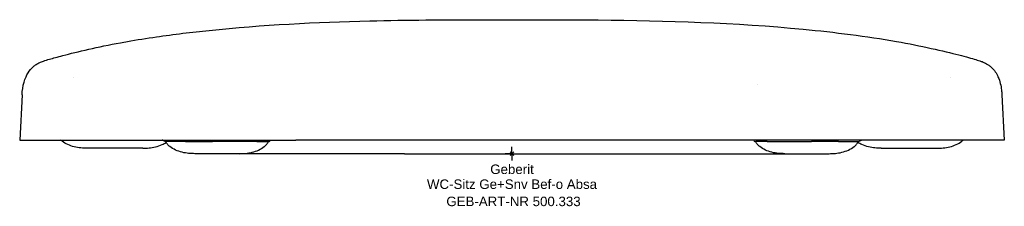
# Model space of a CAD drawing. Header units: millimetres. Extents: x -181 to 181, y -19 to 49.
import ezdxf
from ezdxf.enums import TextEntityAlignment as Align

# ---------------------------------------------------------------- set-up
doc = ezdxf.new("R2010")
doc.units = ezdxf.units.MM
doc.layers.get('0').update_dxf_attribs({"linetype": 'CONTINUOUS'})
for name, color, linetype, lineweight in [('Arbeitspunkt(DIN)', 7, 'CONTINUOUS', 25), ('GEB-ART-NR', 1, 'CONTINUOUS', 18), ('GEB-BEZUG', 2, 'CONTINUOUS', 25), ('GEB-TEXT', 5, 'CONTINUOUS', 18)]:
    doc.layers.add(name, color=color, linetype=linetype, lineweight=lineweight)
doc.layers.add('GEB-KONTUR-A', color=5, linetype='CONTINUOUS')
doc.styles.get("Standard").update_dxf_attribs({"font": 'arial.ttf'})

# ---------------------------------------------------------------- blocks, each defined once
blk = doc.blocks.new('Einfügepunkt')
at = {"layer": 'GEB-BEZUG'}
for p, q in [((-0.71, -0.71), (0.71, 0.71)), ((-0.71, 0.71), (0.71, -0.71))]:
    blk.add_line(p, q, dxfattribs=at)

msp = doc.modelspace()

# ---------------------------------------------------------------- linework, layer by layer
at = {"layer": 'Arbeitspunkt(DIN)', "ltscale": 25}
for q in [(-2.5, 0), (0, 2.5), (0, -2.5), (2.5, 0)]:
    msp.add_line((0, 0), q, dxfattribs=at)
at = {"layer": 'GEB-KONTUR-A', "ltscale": 25}
for p, q in [((-31.74, 49.27), (-31.74, 49.27)), ((-161.46, 28.14), (-161.46, 28.14)), ((90.36, 25.61), (90.36, 25.61)), ((161.46, 28.14), (161.46, 28.14)), ((-180.38, 21.74), (-181.26, 5)), ((180.38, 21.74), (181.26, 5)), ((180.38, 21.74), (180.38, 21.74)), ((-181.26, 5), (-181.22, 5)), ((-181.22, 5), (-174.85, 5)), ((-174.85, 5), (-159.3, 5)), ((-159.3, 5), (-79.6, 5)), ((-127.5, 4.5), (-127.48, 4.5)), ((-120.18, 4.5), (-127.48, 4.5)), ((-120.18, 4.5), (-110.24, 4.5)), ((-93.93, 4.5), (-110.24, 4.5)), ((-93.93, 4.5), (-89.83, 4.5)), ((-89.61, 4.5), (-89.83, 4.5)), ((79.6, 5), (-79.6, 5)), ((159.3, 5), (79.6, 5)), ((89.61, 4.5), (89.83, 4.5)), ((93.93, 4.5), (89.83, 4.5)), ((93.93, 4.5), (110.24, 4.5)), ((120.18, 4.5), (110.24, 4.5)), ((120.18, 4.5), (127.48, 4.5)), ((127.5, 4.5), (127.48, 4.5)), ((174.85, 5), (159.3, 5)), ((181.22, 5), (174.85, 5)), ((181.26, 5), (181.22, 5)), ((-135.93, 2), (-156.43, 2)), ((-99.77, 0), (-100.36, 0)), ((-39.56, 0), (-99.77, 0)), ((-39.56, 0), (39.57, 0)), ((39.57, 0), (99.77, 0)), ((99.77, 0), (100.36, 0)), ((135.93, 2), (156.43, 2)), ((-100.43, 0), (-116.75, 0)), ((100.43, 0), (116.75, 0))]:
    msp.add_line(p, q, dxfattribs=at)
for centre, start, end in [((-127.49, 5.5), 242.8465, 270), ((-89.61, 5.5), 270, 296.452), ((89.61, 5.5), 243.5426, 270), ((127.49, 5.5), 270, 297.1531)]:
    msp.add_arc(centre, 1, start, end, dxfattribs=at)
for centre, major_axis, ratio, start_param, end_param in [((31.72, 46.27), (0.03, 3), 0.007617, 0, 0.000043), ((-140.48, 38.11), (-1.13, 3.23), 0.249697, 6.242375, 6.242401), ((140.48, 38.11), (1.13, 3.23), 0.249699, 0.040777, 0.040804)]:
    msp.add_ellipse(centre, major_axis=major_axis, ratio=ratio, start_param=start_param, end_param=end_param, dxfattribs=at)
for points, knots in [([(-141.58, 41.34), (-138.12, 41.96), (-134.52, 42.53), (-124.47, 43.99), (-117.97, 44.77), (-91.88, 47.47), (-72.13, 48.46), (-45.5, 49.1), (-38.62, 49.21), (-31.74, 49.27)], [0, 0, 0, 0, 1.089782, 1.089782, 3.066898, 3.066898, 8.997313, 8.997313, 11.061658, 11.061658, 11.061658, 11.061658]), ([(31.74, 49.27), (56.97, 49.04), (82.25, 48.26), (118.78, 44.76), (130.49, 43.3), (141.58, 41.34)], [0, 0, 0, 0, 7.569786, 7.569786, 11.057893, 11.057893, 11.057893, 11.057893]), ([(-178.93, 28.37), (-178.51, 29.35), (-177.92, 30.27), (-176.89, 31.44), (-176.53, 31.8), (-175.83, 32.39), (-175.49, 32.63), (-174.95, 32.99), (-174.74, 33.11), (-174.28, 33.37), (-174.06, 33.48), (-173.64, 33.68), (-173.45, 33.76), (-172.97, 33.95), (-172.72, 34.04), (-171.79, 34.37), (-171.11, 34.57), (-168.96, 35.2), (-167.32, 35.65), (-162.72, 36.85), (-159.47, 37.66), (-152.3, 39.28), (-148.3, 40.11), (-143.29, 41.04), (-142.44, 41.19), (-141.58, 41.34)], [0.004412, 0.004412, 0.004412, 0.004412, 0.32512, 0.32512, 0.4787, 0.4787, 0.610395, 0.610395, 0.697519, 0.697519, 0.81741, 0.81741, 0.952066, 0.952066, 1.20515, 1.20515, 1.944986, 1.944986, 2.995495, 2.995495, 4.358746, 4.358746, 5.696793, 5.696793, 5.966982, 5.966982, 5.966982, 5.966982]), ([(141.58, 41.34), (146.08, 40.55), (150.43, 39.67), (158.18, 37.96), (161.68, 37.11), (167.2, 35.69), (169.3, 35.11), (171.53, 34.44), (172.1, 34.27), (172.97, 33.95), (173.17, 33.87), (173.58, 33.7), (173.76, 33.62), (174.18, 33.42), (174.4, 33.31), (174.94, 33), (175.26, 32.79), (175.9, 32.33), (176.23, 32.06), (177.05, 31.3), (177.51, 30.77), (178.31, 29.63), (178.65, 29.01), (178.93, 28.37)], [0, 0, 0, 0, 1.416525, 1.416525, 2.829839, 2.829839, 4.181651, 4.181651, 4.859491, 4.859491, 5.044849, 5.044849, 5.169888, 5.169888, 5.28086, 5.28086, 5.406386, 5.406386, 5.537633, 5.537633, 5.74958, 5.74958, 5.958906, 5.958906, 5.958906, 5.958906]), ([(-180.38, 21.74), (-180.3, 23.27), (-180.08, 24.78), (-179.44, 27.02), (-179.23, 27.66), (-178.93, 28.37)], [0.000682, 0.000682, 0.000682, 0.000682, 10.000138, 10.000138, 13.817151, 13.817151, 13.817151, 13.817151]), ([(178.93, 28.37), (179.72, 26.5), (180.01, 25.04), (180.3, 22.91), (180.35, 22.33), (180.38, 21.74)], [0, 0, 0, 0, 10.00089, 10.00089, 13.815788, 13.815788, 13.815788, 13.815788]), ([(-156.43, 2), (-157.17, 2), (-157.94, 2.02), (-159.51, 2.17), (-160.32, 2.3), (-161.97, 2.72), (-162.8, 3), (-164.32, 3.69), (-165.01, 4.1), (-165.81, 4.73), (-165.96, 4.86), (-166.11, 5)], [0, 0, 0, 0, 0.2, 0.2, 0.4, 0.4, 0.6, 0.6, 0.8, 0.8, 0.8485461, 0.8485461, 0.8485461, 0.8485461]), ([(-135.93, 2), (-135.19, 2), (-134.42, 2.02), (-132.85, 2.17), (-132.04, 2.3), (-130.39, 2.72), (-129.56, 3), (-128.29, 3.58), (-127.8, 3.84), (-127.34, 4.14)], [0, 0, 0, 0, 0.2, 0.2, 0.4, 0.4, 0.6, 0.6, 0.7356094, 0.7356094, 0.7356094, 0.7356094]), ([(-127.95, 4.61), (-128.21, 4.74), (-128.46, 4.85), (-128.75, 4.96), (-128.81, 4.98), (-128.86, 5)], [0, 0, 0, 0, 0.1230528, 0.1230528, 0.1542228, 0.1542228, 0.1542228, 0.1542228]), ([(-116.75, 0), (-117.49, 0), (-118.26, 0.02), (-119.83, 0.17), (-120.64, 0.3), (-122.29, 0.72), (-123.12, 1), (-124.64, 1.69), (-125.33, 2.1), (-126.3, 2.86), (-126.6, 3.15), (-127.14, 3.77), (-127.36, 4.11), (-127.5, 4.5)], [0, 0, 0, 0, 0.2, 0.2, 0.4, 0.4, 0.6, 0.6, 0.8, 0.8, 0.9, 0.9, 1, 1, 1, 1]), ([(-100.43, 0), (-99.69, 0), (-98.92, 0.02), (-97.35, 0.17), (-96.54, 0.3), (-94.9, 0.72), (-94.06, 1), (-92.55, 1.69), (-91.85, 2.1), (-90.89, 2.86), (-90.58, 3.15), (-90.05, 3.77), (-89.82, 4.11), (-89.68, 4.5)], [0, 0, 0, 0, 0.2, 0.2, 0.4, 0.4, 0.6, 0.6, 0.8, 0.8, 0.9, 0.9, 1, 1, 1, 1]), ([(-89.04, 4.66), (-89.04, 4.66), (-89.04, 4.66), (-89.05, 4.66), (-89.09, 4.64), (-89.17, 4.6)], [2.2456096, 2.2456096, 2.2456096, 2.2456096, 2.2496217, 2.2496217, 2.3516905, 2.3516905, 2.3516905, 2.3516905]), ([(100.43, 0), (99.69, 0), (98.92, 0.02), (97.35, 0.17), (96.54, 0.3), (94.9, 0.72), (94.06, 1), (92.55, 1.69), (91.85, 2.1), (90.89, 2.86), (90.58, 3.15), (90.05, 3.77), (89.82, 4.11), (89.68, 4.5)], [0, 0, 0, 0, 0.2, 0.2, 0.4, 0.4, 0.6, 0.6, 0.8, 0.8, 0.9, 0.9, 1, 1, 1, 1]), ([(116.75, 0), (117.49, 0), (118.26, 0.02), (119.83, 0.17), (120.64, 0.3), (122.29, 0.72), (123.12, 1), (124.64, 1.69), (125.33, 2.1), (126.3, 2.86), (126.6, 3.15), (127.14, 3.77), (127.36, 4.11), (127.5, 4.5)], [0, 0, 0, 0, 0.2, 0.2, 0.4, 0.4, 0.6, 0.6, 0.8, 0.8, 0.9, 0.9, 1, 1, 1, 1]), ([(135.93, 2), (135.19, 2), (134.42, 2.02), (132.85, 2.17), (132.04, 2.3), (130.39, 2.72), (129.56, 3), (128.29, 3.58), (127.8, 3.84), (127.34, 4.14)], [0, 0, 0, 0, 0.2, 0.2, 0.4, 0.4, 0.6, 0.6, 0.7356094, 0.7356094, 0.7356094, 0.7356094]), ([(128.86, 5), (128.69, 4.94), (128.51, 4.87), (128.19, 4.73), (128.07, 4.67), (127.95, 4.61)], [2.3617185, 2.3617185, 2.3617185, 2.3617185, 2.4572333, 2.4572333, 2.5159381, 2.5159381, 2.5159381, 2.5159381]), ([(156.43, 2), (157.17, 2), (157.94, 2.02), (159.51, 2.17), (160.32, 2.3), (161.97, 2.72), (162.8, 3), (164.32, 3.69), (165.01, 4.1), (165.81, 4.73), (165.96, 4.86), (166.11, 5)], [0, 0, 0, 0, 0.2, 0.2, 0.4, 0.4, 0.6, 0.6, 0.8, 0.8, 0.8485461, 0.8485461, 0.8485461, 0.8485461])]:
    msp.add_open_spline(points, degree=3, knots=knots, dxfattribs=at)
for points in [[(-31.74, 49.27), (-21.16, 49.37), (-10.58, 49.38), (0, 49.38)], [(0, 49.38), (10.58, 49.38), (21.16, 49.37), (31.74, 49.27)], [(89.17, 4.6), (89.09, 4.65), (89.04, 4.66), (89.04, 4.66)]]:
    msp.add_open_spline(points, degree=3, dxfattribs=at)

# ---------------------------------------------------------------- block references
at = {"ltscale": 25}
msp.add_blockref('Einfügepunkt', (0, 0), dxfattribs=at)

# ---------------------------------------------------------------- texts
at = {"layer": 'GEB-ART-NR'}
msp.add_text('GEB-ART-NR 500.333', height=3.5, dxfattribs=at).set_placement((0.55, -19.34), align=Align.CENTER)
at = {"layer": 'GEB-TEXT'}
for s, p in [('Geberit', (0, -7.5)), ('WC-Sitz Ge+Snv Bef-o Absa', (0, -13))]:
    msp.add_text(s, height=3.5, dxfattribs=at).set_placement(p, align=Align.CENTER)

doc.saveas('drawing.dxf')
